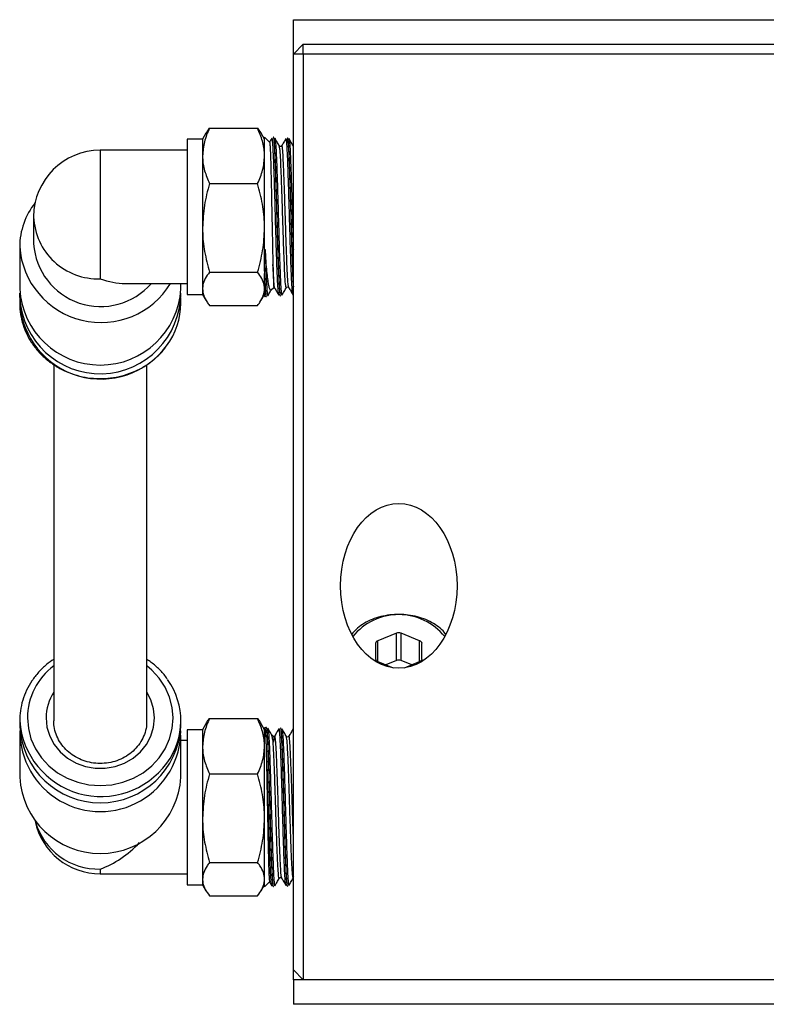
# Model space of a CAD drawing. Header units: inches. Extents: x 0.8 to 20.7, y 1.5 to 15.6.
# Tile 6 of 10: x 6.3 to 8.2, y 12.8 to 15.3. Entities that reach past the tile are written whole.
import ezdxf

# ---------------------------------------------------------------- set-up
doc = ezdxf.new("R2010")
doc.units = ezdxf.units.IN
doc.header["$MEASUREMENT"] = 0

msp = doc.modelspace()

# ---------------------------------------------------------------- linework, layer by layer
at = {"color": 7, "linetype": 'Continuous', "lineweight": 25}
for p, q in [((6.9656, 15.3205), (9.4456, 15.3205)), ((6.9656, 15.233), (6.9656, 15.3205)), ((6.9906, 15.258), (6.9656, 15.233)), ((6.9906, 15.233), (6.9906, 15.258)), ((6.9906, 15.258), (9.4206, 15.258)), ((6.9906, 15.233), (6.9656, 15.233)), ((6.9656, 12.908), (6.9656, 15.233)), ((6.9906, 15.233), (6.9906, 12.883)), ((9.4206, 15.233), (6.9906, 15.233)), ((6.7437, 15.032), (6.7349, 15.0168)), ((6.7439, 15.0318), (6.7525, 15.045)), ((6.7525, 15.045), (6.8748, 15.045)), ((6.8748, 15.045), (6.8835, 15.0318)), ((6.8924, 15.0168), (6.8837, 15.032)), ((6.7349, 15.0168), (6.6956, 15.0168)), ((6.6956, 15.0168), (6.6956, 14.6231)), ((6.7349, 15.0168), (6.7349, 14.9747)), ((6.9054, 15.0095), (6.8924, 15.0225)), ((6.8924, 14.6902), (6.8924, 15.0225)), ((6.9153, 15.0218), (6.9147, 15.0218)), ((6.9361, 15.0002), (6.9355, 14.9996)), ((6.951, 15.0207), (6.9504, 15.0207)), ((6.6956, 14.9893), (6.4752, 14.9893)), ((6.4752, 14.9893), (6.4752, 14.6628)), ((6.7349, 14.9747), (6.7349, 14.7919)), ((6.7525, 14.9044), (6.8748, 14.9044)), ((6.3059, 14.82), (6.3059, 14.7515)), ((6.7349, 14.7919), (6.7349, 14.6372)), ((6.2705, 14.7439), (6.2705, 14.6373)), ((6.7525, 14.6794), (6.8748, 14.6794)), ((6.8924, 14.6902), (6.8924, 14.6761)), ((6.8924, 14.6175), (6.8924, 14.6761)), ((6.5381, 14.6507), (6.6956, 14.6507)), ((6.6799, 14.6373), (6.6799, 14.6507)), ((6.2705, 14.6153), (6.2708, 14.6263)), ((6.7349, 14.6372), (6.7349, 14.6231)), ((6.9092, 14.6343), (6.9158, 14.6409)), ((6.9156, 14.6407), (6.9182, 14.6392)), ((6.2705, 14.6153), (6.2705, 14.6007)), ((6.6799, 14.6007), (6.6799, 14.6153)), ((6.6956, 14.6231), (6.7349, 14.6231)), ((6.7349, 14.6231), (6.7437, 14.608)), ((6.8837, 14.608), (6.8924, 14.6231)), ((6.8924, 14.6175), (6.8939, 14.6189)), ((6.8969, 14.6176), (6.8974, 14.6176)), ((6.9326, 14.6187), (6.9331, 14.6187)), ((6.7525, 14.595), (6.8748, 14.595)), ((6.3571, 14.4447), (6.3571, 13.5402)), ((6.5933, 13.5402), (6.5933, 14.4444)), ((7.2274, 13.7629), (7.1801, 13.7436)), ((7.2274, 13.6933), (7.2274, 13.7629)), ((7.2864, 13.7436), (7.2392, 13.7629)), ((7.2392, 13.6933), (7.2392, 13.7629)), ((7.1742, 13.7364), (7.1742, 13.6978)), ((7.1801, 13.6905), (7.1801, 13.7436)), ((7.2864, 13.6905), (7.2864, 13.7436)), ((7.2923, 13.6978), (7.2923, 13.7364)), ((7.1801, 13.6905), (7.2191, 13.6746)), ((7.2274, 13.6933), (7.2004, 13.6823)), ((7.2662, 13.6823), (7.2392, 13.6933)), ((7.2475, 13.6746), (7.2864, 13.6905)), ((6.2705, 13.5402), (6.2705, 13.5256)), ((6.6799, 13.5256), (6.6799, 13.5402)), ((6.7437, 13.533), (6.7349, 13.5178)), ((6.7525, 13.546), (6.8748, 13.546)), ((6.8924, 13.5178), (6.8837, 13.533)), ((6.2705, 13.5037), (6.2705, 13.397)), ((6.6799, 13.397), (6.6799, 13.5037)), ((6.7349, 13.5178), (6.6956, 13.5178)), ((6.6956, 13.5178), (6.6956, 13.1382)), ((6.7349, 13.5178), (6.7349, 13.4757)), ((6.8939, 13.522), (6.8924, 13.5235)), ((6.8924, 13.1185), (6.8924, 13.5235)), ((6.8974, 13.5233), (6.8969, 13.5233)), ((6.9158, 13.5), (6.9093, 13.5066)), ((6.9182, 13.5017), (6.9156, 13.5003)), ((6.9331, 13.5222), (6.9326, 13.5222)), ((6.9363, 13.5198), (6.9365, 13.5202)), ((6.6956, 13.4903), (6.6799, 13.4903)), ((6.7349, 13.4757), (6.7349, 13.2929)), ((6.7525, 13.4054), (6.8748, 13.4054)), ((6.7349, 13.2929), (6.7349, 13.1382)), ((6.7525, 13.1804), (6.8748, 13.1804)), ((6.4752, 13.1638), (6.4752, 13.1517)), ((6.4752, 13.1517), (6.6956, 13.1517)), ((6.6956, 13.1382), (6.6956, 13.1241)), ((6.7349, 13.1382), (6.7349, 13.1241)), ((6.8924, 13.1185), (6.9052, 13.1313)), ((6.9355, 13.1414), (6.9361, 13.1408)), ((6.6956, 13.1241), (6.7349, 13.1241)), ((6.7349, 13.1241), (6.7437, 13.109)), ((6.8837, 13.109), (6.8924, 13.1241)), ((6.9147, 13.1192), (6.9153, 13.1192)), ((6.9471, 13.1228), (6.9468, 13.1223)), ((6.9504, 13.1203), (6.951, 13.1203)), ((6.7525, 13.096), (6.8748, 13.096)), ((6.9906, 12.883), (6.9656, 12.908)), ((6.9656, 12.883), (6.9656, 12.908)), ((9.4456, 12.883), (6.9656, 12.883)), ((6.9656, 12.883), (6.9656, 12.8205)), ((9.4206, 12.883), (6.9906, 12.883)), ((9.4456, 12.8205), (6.9656, 12.8205))]:
    msp.add_line(p, q, dxfattribs=at)
at = {"color": 7, "linetype": 'Continuous', "lineweight": 25, "flags": 128}
for points in [[(6.2902, 13.5475), (6.2925, 13.5207), (6.2992, 13.4944), (6.3103, 13.4695), (6.3255, 13.4465), (6.3444, 13.426), (6.3664, 13.4085), (6.3912, 13.3944), (6.418, 13.3841), (6.4463, 13.3778), (6.4752, 13.3757), (6.5042, 13.3778), (6.5324, 13.3841), (6.5592, 13.3944), (6.584, 13.4085), (6.6061, 13.426), (6.6249, 13.4465), (6.6401, 13.4695), (6.6512, 13.4944), (6.658, 13.5207), (6.6603, 13.5475), (6.658, 13.5744), (6.6512, 13.6006), (6.6401, 13.6255), (6.6249, 13.6485), (6.6061, 13.669), (6.5933, 13.6798)], [(6.3374, 13.5475), (6.3398, 13.524), (6.3467, 13.5013), (6.3581, 13.4802), (6.3734, 13.4613), (6.3922, 13.4454), (6.4138, 13.433), (6.4375, 13.4245), (6.4625, 13.4201), (6.4879, 13.4201), (6.5129, 13.4245), (6.5366, 13.433), (6.5583, 13.4454), (6.577, 13.4613), (6.5924, 13.4802), (6.6037, 13.5013), (6.6107, 13.524), (6.613, 13.5475), (6.6107, 13.571), (6.6037, 13.5938), (6.5933, 13.6134)], [(6.9158, 13.5), (6.9158, 13.5001), (6.9159, 13.499), (6.9159, 13.4967), (6.9158, 13.4934), (6.9155, 13.4886), (6.9154, 13.4877), (6.9152, 13.4864), (6.9151, 13.4861), (6.915, 13.486), (6.9149, 13.4859), (6.9149, 13.4859), (6.9149, 13.4859), (6.9148, 13.4859), (6.9148, 13.4859), (6.9148, 13.4859), (6.9148, 13.486), (6.9148, 13.486), (6.9147, 13.486), (6.9147, 13.4862), (6.9145, 13.4866), (6.9141, 13.4882), (6.914, 13.489), (6.914, 13.489)]]:
    msp.add_lwpolyline(points, dxfattribs=at)
at = {"color": 7, "linetype": 'Continuous', "lineweight": 25}
for centre, radius, start, end in [((6.4752, 14.82), 0.1693, 90, 180), ((6.4525, 14.743), 0.182, 141.6382, 179.6913), ((6.4691, 14.8259), 0.1633, 182.0869, 272.1579), ((6.4763, 14.7629), 0.1708, 183.8195, 318.9213), ((6.4769, 14.7584), 0.2069, 184.0015, 328.6388), ((6.4752, 14.6486), 0.205, 183.1731, 356.8269), ((6.4749, 14.6263), 0.2047, 183.0597, 0.0101), ((6.4769, 14.615), 0.2069, 183.9706, 323.6867), ((6.4982, 14.6016), 0.1818, 323.11, 359.7097), ((7.2333, 13.6598), 0.1501, 38.99, 141.01), ((7.2333, 13.7479), 0.0161, 68.4189, 111.5811), ((7.1826, 13.7356), 0.00838, 106.9294, 174.6074), ((7.284, 13.7356), 0.00838, 5.3926, 73.0706), ((6.4579, 13.5457), 0.1678, 126.9394, 179.3782), ((7.1826, 13.6986), 0.00838, 185.3929, 253.0704), ((7.2333, 13.6783), 0.0161, 68.4195, 111.5805), ((7.284, 13.6986), 0.00838, 286.9296, 354.6071), ((6.5003, 13.5402), 0.1795, 323.2125, 35.742), ((6.4586, 13.5472), 0.1212, 146.885, 179.8533), ((6.477, 13.555), 0.207, 184.0797, 323.8173), ((6.4752, 13.537), 0.205, 183.173, 356.827), ((6.4752, 13.5142), 0.2044, 179.8628, 0.1372), ((6.4752, 13.4084), 0.205, 183.173, 356.827), ((6.4752, 13.321), 0.1693, 192.2574, 270), ((6.4704, 13.33), 0.1662, 196.0983, 271.647)]:
    msp.add_arc(centre, radius, start, end, dxfattribs=at)
for centre, major_axis, start_param, end_param in [((6.4752, 14.82), (0.1402, -0.1402), 5.307603, 5.687971), ((6.4752, 13.321), (0.1402, 0.1402), 4.117175, 4.747414)]:
    msp.add_ellipse(centre, major_axis=major_axis, ratio=0.677134, start_param=start_param, end_param=end_param, dxfattribs=at)
msp.add_ellipse((7.2333, 13.883), major_axis=(0, -0.2093), ratio=0.707107, dxfattribs=at)
for points, knots in [([(6.7525, 15.045), (6.7476, 15.0335), (6.7377, 15.0105), (6.7359, 14.9867), (6.7349, 14.9747)], [0, 0, 0, 0, 0.495457, 1, 1, 1, 1]), ([(6.8924, 14.9747), (6.8924, 14.9763), (6.8922, 14.9889), (6.8884, 15.0127), (6.8794, 15.0341), (6.8748, 15.045)], [0, 0, 0, 0, 0.070063, 0.530771, 1, 1, 1, 1]), ([(6.911, 15.0197), (6.9092, 15.0166), (6.9073, 15.0133), (6.9054, 15.0099), (6.9052, 15.0097)], [0, 0, 0, 0, 0.91871, 1, 1, 1, 1]), ([(6.9053, 15.0094), (6.9053, 15.0095), (6.9055, 15.0102), (6.9059, 15.0065), (6.9066, 14.9981), (6.9072, 14.9839), (6.9078, 14.9655), (6.9085, 14.9427), (6.9091, 14.9169), (6.9097, 14.8881), (6.9103, 14.8579), (6.9109, 14.8264), (6.9116, 14.7953), (6.9122, 14.7649), (6.9129, 14.7313), (6.9134, 14.711), (6.9138, 14.6988)], [0, 0, 0, 0, 0.003821, 0.077881, 0.154124, 0.22764, 0.303312, 0.376375, 0.451574, 0.524261, 0.599086, 0.671244, 0.74553, 0.817118, 0.890808, 1, 1, 1, 1]), ([(6.9288, 14.6214), (6.9287, 14.6214), (6.9283, 14.6213), (6.9276, 14.6266), (6.9267, 14.6375), (6.9257, 14.6542), (6.9247, 14.6753), (6.9238, 14.7008), (6.9228, 14.7294), (6.9219, 14.7609), (6.9209, 14.7938), (6.9199, 14.8277), (6.919, 14.8611), (6.918, 14.8937), (6.9171, 14.9238), (6.9161, 14.9513), (6.9152, 14.9749), (6.9142, 14.9942), (6.9132, 15.0085), (6.9123, 15.0172), (6.9115, 15.0207), (6.9111, 15.0193), (6.911, 15.019)], [0, 0, 0, 0, 0.013123, 0.066011, 0.120435, 0.173337, 0.227773, 0.280688, 0.335138, 0.388069, 0.442537, 0.495488, 0.549975, 0.602942, 0.657446, 0.710423, 0.764938, 0.817932, 0.872465, 0.925478, 0.980029, 1, 1, 1, 1]), ([(6.9147, 15.0216), (6.9147, 15.0217), (6.9151, 15.0226), (6.9157, 15.019), (6.9167, 15.0107), (6.9176, 14.9961), (6.9186, 14.9769), (6.9196, 14.9529), (6.9205, 14.9255), (6.9215, 14.8948), (6.9224, 14.8622), (6.9234, 14.8282), (6.9244, 14.7942), (6.9253, 14.7607), (6.9263, 14.7292), (6.9273, 14.7), (6.9282, 14.6744), (6.9292, 14.6528), (6.9301, 14.6361), (6.9311, 14.6247), (6.9319, 14.619), (6.9324, 14.6193), (6.9326, 14.6194)], [0, 0, 0, 0, 0.003741, 0.056771, 0.111339, 0.16435, 0.218899, 0.271896, 0.326431, 0.379415, 0.433938, 0.486906, 0.54141, 0.594359, 0.648845, 0.701778, 0.756247, 0.809168, 0.863625, 0.916531, 0.970973, 1, 1, 1, 1]), ([(6.9331, 14.6191), (6.9328, 14.6193), (6.9322, 14.6198), (6.9313, 14.6275), (6.9304, 14.6405), (6.9294, 14.6587), (6.9285, 14.6815), (6.9275, 14.7082), (6.9265, 14.7382), (6.9256, 14.7703), (6.9246, 14.8041), (6.9237, 14.8381), (6.9227, 14.8719), (6.9217, 14.9039), (6.9208, 14.9339), (6.9198, 14.9603), (6.9189, 14.983), (6.9179, 15.0009), (6.9169, 15.0136), (6.9161, 15.0208), (6.9155, 15.0211), (6.9152, 15.0213)], [0, 0, 0, 0, 0.044677, 0.099111, 0.152026, 0.206476, 0.259403, 0.313866, 0.366807, 0.421285, 0.474246, 0.528744, 0.581721, 0.636237, 0.689227, 0.743756, 0.796759, 0.8513, 0.904323, 0.958885, 1, 1, 1, 1]), ([(6.9299, 15.0002), (6.9281, 15.0035), (6.9243, 15.01), (6.9205, 15.0165), (6.9186, 15.0198)], [0, 0, 0, 0, 0.499976, 1, 1, 1, 1]), ([(6.9187, 15.0189), (6.9189, 15.0188), (6.9194, 15.0185), (6.9201, 15.0118), (6.9211, 14.9995), (6.9221, 14.9816), (6.923, 14.9595), (6.924, 14.9331), (6.9249, 14.9038), (6.9259, 14.8718), (6.9269, 14.8387), (6.9278, 14.8047), (6.9288, 14.7715), (6.9297, 14.7394), (6.9307, 14.7098), (6.9317, 14.6832), (6.9326, 14.6606), (6.9336, 14.6424), (6.9345, 14.6296), (6.9354, 14.6221), (6.936, 14.6216), (6.9362, 14.6213)], [0, 0, 0, 0, 0.028706, 0.082847, 0.13856, 0.192682, 0.248375, 0.302486, 0.358166, 0.412263, 0.46793, 0.522007, 0.577655, 0.631712, 0.687339, 0.741384, 0.796997, 0.851029, 0.906629, 0.960643, 1, 1, 1, 1]), ([(6.9355, 14.9996), (6.9353, 14.9994), (6.9348, 14.9988), (6.933, 14.9983), (6.9309, 14.9989), (6.9303, 14.9998), (6.93, 15.0002)], [0, 0, 0, 0, 0.133581, 0.423625, 0.713646, 1, 1, 1, 1]), ([(6.9467, 15.0186), (6.945, 15.0156), (6.9414, 15.0094), (6.9378, 15.0032), (6.9361, 15.0002)], [0, 0, 0, 0, 0.500028, 1, 1, 1, 1]), ([(6.9539, 14.641), (6.9534, 14.643), (6.9523, 14.6472), (6.9506, 14.673), (6.949, 14.7092), (6.9475, 14.7527), (6.9459, 14.8011), (6.9443, 14.851), (6.9428, 14.8986), (6.9412, 14.9403), (6.9397, 14.9733), (6.9381, 14.9938), (6.9369, 15.0024), (6.9362, 14.9994), (6.9361, 14.9988)], [0, 0, 0, 0, 0.0891607, 0.1872861, 0.2746089, 0.3619595, 0.4493255, 0.536722, 0.6241412, 0.7115785, 0.7990473, 0.886533, 0.9740449, 1, 1, 1, 1]), ([(6.9645, 14.6227), (6.9644, 14.6228), (6.9639, 14.6231), (6.9631, 14.6296), (6.9622, 14.6418), (6.9612, 14.6593), (6.9602, 14.6815), (6.9593, 14.7074), (6.9583, 14.7368), (6.9574, 14.7682), (6.9564, 14.8014), (6.9555, 14.8349), (6.9545, 14.8683), (6.9535, 14.9), (6.9526, 14.9297), (6.9516, 14.956), (6.9507, 14.9787), (6.9497, 14.9968), (6.9487, 15.0098), (6.9478, 15.0175), (6.9472, 15.0181), (6.947, 15.0183)], [0, 0, 0, 0, 0.02447, 0.079877, 0.133741, 0.189167, 0.243051, 0.298498, 0.352395, 0.407856, 0.461766, 0.51724, 0.571168, 0.62666, 0.680607, 0.73612, 0.790084, 0.845613, 0.899588, 0.955129, 1, 1, 1, 1]), ([(6.95, 15.0174), (6.9499, 15.0167), (6.9495, 15.015), (6.9491, 15.01), (6.9489, 15.007)], [0, 0, 0, 0, 0.407638, 1, 1, 1, 1]), ([(6.9504, 15.0203), (6.9507, 15.02), (6.9513, 15.0195), (6.9522, 15.0118), (6.9531, 14.9989), (6.9541, 14.9805), (6.9551, 14.9579), (6.956, 14.9311), (6.957, 14.9014), (6.9579, 14.8692), (6.9589, 14.8358), (6.9599, 14.8017), (6.9608, 14.7684), (6.9618, 14.7363), (6.9627, 14.7069), (6.9637, 14.6805), (6.9647, 14.6583), (6.9653, 14.6474), (6.9656, 14.6422)], [0, 0, 0, 0, 0.05383, 0.11633, 0.180644, 0.243131, 0.307431, 0.369896, 0.434175, 0.496618, 0.560873, 0.623299, 0.687536, 0.749947, 0.814169, 0.876561, 0.940765, 1, 1, 1, 1]), ([(6.9656, 14.6522), (6.9653, 14.6563), (6.9648, 14.6665), (6.964, 14.6879), (6.963, 14.7152), (6.962, 14.7455), (6.9611, 14.7781), (6.9601, 14.8116), (6.9592, 14.8457), (6.9582, 14.8787), (6.9572, 14.9104), (6.9563, 14.9392), (6.9553, 14.965), (6.9544, 14.9863), (6.9534, 15.0032), (6.9524, 15.0145), (6.9516, 15.0203), (6.9511, 15.02), (6.951, 15.0199)], [0, 0, 0, 0, 0.043303, 0.109893, 0.174625, 0.241235, 0.305982, 0.372608, 0.437372, 0.504016, 0.568804, 0.635473, 0.700283, 0.766973, 0.831798, 0.898504, 0.963345, 1, 1, 1, 1]), ([(6.9656, 14.9993), (6.9637, 15.0025), (6.96, 15.0089), (6.9563, 15.0154), (6.9544, 15.0186)], [0, 0, 0, 0, 0.494508, 1, 1, 1, 1]), ([(6.9544, 15.018), (6.9545, 15.018), (6.9549, 15.0181), (6.9557, 15.0127), (6.9566, 15.0017), (6.9576, 14.9851), (6.9585, 14.9639), (6.9595, 14.9387), (6.9604, 14.9099), (6.9614, 14.8788), (6.9624, 14.8458), (6.9633, 14.8124), (6.9643, 14.779), (6.965, 14.7537), (6.9655, 14.7405), (6.9656, 14.7374)], [0, 0, 0, 0, 0.0220841, 0.1096915, 0.1948108, 0.2823996, 0.3674965, 0.4550629, 0.5401289, 0.6276639, 0.7126991, 0.8002016, 0.8852166, 0.972698, 1, 1, 1, 1]), ([(6.9479, 14.6421), (6.9477, 14.6413), (6.947, 14.6375), (6.9456, 14.6481), (6.9439, 14.6725), (6.9423, 14.7093), (6.9408, 14.7526), (6.9392, 14.8011), (6.9376, 14.851), (6.9361, 14.8986), (6.9345, 14.9404), (6.933, 14.9729), (6.9314, 14.9946), (6.9304, 14.9981), (6.9299, 14.9999)], [0, 0, 0, 0, 0.027501, 0.125101, 0.222722, 0.309596, 0.396498, 0.483416, 0.570363, 0.657333, 0.744321, 0.831341, 0.918377, 1, 1, 1, 1]), ([(6.7349, 14.9747), (6.735, 14.973), (6.7351, 14.9604), (6.739, 14.9366), (6.748, 14.9152), (6.7525, 14.9044)], [0, 0, 0, 0, 0.070063, 0.53077, 1, 1, 1, 1]), ([(6.8748, 14.9044), (6.8797, 14.9158), (6.8897, 14.9388), (6.8915, 14.9626), (6.8924, 14.9747)], [0, 0, 0, 0, 0.495458, 1, 1, 1, 1]), ([(6.7525, 14.9044), (6.7476, 14.8861), (6.7377, 14.8492), (6.7359, 14.8111), (6.7349, 14.7919)], [0, 0, 0, 0, 0.495458, 1, 1, 1, 1]), ([(6.8924, 14.7919), (6.8924, 14.7945), (6.8922, 14.8147), (6.8884, 14.8528), (6.8794, 14.8871), (6.8748, 14.9044)], [0, 0, 0, 0, 0.070063, 0.53077, 1, 1, 1, 1]), ([(6.7349, 14.7919), (6.735, 14.7892), (6.7351, 14.769), (6.739, 14.7309), (6.748, 14.6967), (6.7525, 14.6794)], [0, 0, 0, 0, 0.070063, 0.530771, 1, 1, 1, 1]), ([(6.8748, 14.6794), (6.8797, 14.6977), (6.8897, 14.7345), (6.8915, 14.7726), (6.8924, 14.7919)], [0, 0, 0, 0, 0.495458, 1, 1, 1, 1]), ([(6.8924, 14.6902), (6.8924, 14.6922), (6.8924, 14.7022), (6.8925, 14.7157), (6.8928, 14.7289), (6.8931, 14.7337), (6.8932, 14.7358), (6.8934, 14.7367), (6.8935, 14.7368), (6.8935, 14.7368), (6.8935, 14.7368), (6.8935, 14.7368), (6.8936, 14.7368), (6.8936, 14.7367), (6.8938, 14.736), (6.8941, 14.7341), (6.8942, 14.7323), (6.8943, 14.7309)], [0, 0, 0, 0, 0.125253, 0.627895, 0.771617, 0.843472, 0.879455, 0.883975, 0.885111, 0.885566, 0.886023, 0.88643, 0.887123, 0.888939, 0.896197, 0.92496, 1, 1, 1, 1]), ([(6.8943, 14.7309), (6.8946, 14.7214), (6.8952, 14.7021), (6.8962, 14.677), (6.8971, 14.6552), (6.8981, 14.6381), (6.8991, 14.6263), (6.8998, 14.6203), (6.9003, 14.6203), (6.9005, 14.6203)], [0, 0, 0, 0, 0.149503, 0.303136, 0.456127, 0.613558, 0.766512, 0.923902, 1, 1, 1, 1]), ([(6.909, 14.6346), (6.9085, 14.6341), (6.9074, 14.6329), (6.9055, 14.6364), (6.9034, 14.6445), (6.9012, 14.6579), (6.8991, 14.6763), (6.8967, 14.7001), (6.8952, 14.7201), (6.8943, 14.7309)], [0, 0, 0, 0, 0.087763, 0.227485, 0.371386, 0.519201, 0.667401, 0.819688, 1, 1, 1, 1]), ([(6.7525, 14.6794), (6.7487, 14.6741), (6.7411, 14.6634), (6.7357, 14.6492), (6.7351, 14.6405), (6.7349, 14.6372)], [0, 0, 0, 0, 0.3839857, 0.7716817, 1, 1, 1, 1]), ([(6.8924, 14.6372), (6.8922, 14.6404), (6.8917, 14.649), (6.8863, 14.6632), (6.8787, 14.674), (6.8748, 14.6794)], [0, 0, 0, 0, 0.2216347, 0.60854, 1, 1, 1, 1]), ([(6.8974, 14.6183), (6.8972, 14.6183), (6.8967, 14.6181), (6.8958, 14.6243), (6.8949, 14.6361), (6.8939, 14.6534), (6.8931, 14.672), (6.8926, 14.6854), (6.8924, 14.6902)], [0, 0, 0, 0, 0.120633, 0.310701, 0.506284, 0.696404, 0.892042, 1, 1, 1, 1]), ([(6.8933, 14.6221), (6.8932, 14.6236), (6.893, 14.6272), (6.8927, 14.639), (6.8925, 14.6554), (6.8924, 14.6695), (6.8924, 14.6761)], [0, 0, 0, 0, 0.203322, 0.480151, 0.756969, 1, 1, 1, 1]), ([(6.8924, 14.6761), (6.8928, 14.6663), (6.8936, 14.6491), (6.8946, 14.632), (6.8956, 14.622), (6.8963, 14.6174), (6.8967, 14.6181), (6.8969, 14.6183)], [0, 0, 0, 0, 0.281935, 0.495164, 0.714579, 0.927758, 1, 1, 1, 1]), ([(6.9138, 14.6988), (6.9138, 14.6974), (6.914, 14.6885), (6.9145, 14.6739), (6.915, 14.6581), (6.9153, 14.647), (6.9157, 14.6415), (6.9158, 14.6411), (6.9158, 14.641)], [0, 0, 0, 0, 0.0395346, 0.2452978, 0.447734, 0.656071, 0.8690881, 1, 1, 1, 1]), ([(6.9182, 14.6405), (6.9181, 14.6404), (6.9175, 14.6397), (6.9165, 14.6497), (6.9151, 14.6687), (6.9142, 14.6888), (6.9138, 14.6988)], [0, 0, 0, 0, 0.090558, 0.393634, 0.69679, 1, 1, 1, 1]), ([(6.7349, 14.6372), (6.7355, 14.6316), (6.7367, 14.6202), (6.7442, 14.6062), (6.7504, 14.5978), (6.7525, 14.595)], [0, 0, 0, 0, 0.393747, 0.793494, 1, 1, 1, 1]), ([(6.8748, 14.595), (6.8768, 14.5977), (6.8829, 14.6059), (6.8905, 14.62), (6.8918, 14.6314), (6.8924, 14.6372)], [0, 0, 0, 0, 0.197985, 0.596281, 1, 1, 1, 1]), ([(6.9008, 14.6197), (6.9027, 14.623), (6.9056, 14.6279), (6.9084, 14.6328), (6.9093, 14.6344)], [0, 0, 0, 0, 0.666688, 1, 1, 1, 1]), ([(6.9182, 14.6392), (6.92, 14.6362), (6.9235, 14.63), (6.9271, 14.6238), (6.9289, 14.6208)], [0, 0, 0, 0, 0.499972, 1, 1, 1, 1]), ([(6.9366, 14.6209), (6.9385, 14.6241), (6.9422, 14.6306), (6.946, 14.6372), (6.9479, 14.6404)], [0, 0, 0, 0, 0.500025, 1, 1, 1, 1]), ([(6.9478, 14.6403), (6.9489, 14.6412), (6.9509, 14.6428), (6.9529, 14.6412), (6.9539, 14.6404)], [0, 0, 0, 0, 0.499923, 1, 1, 1, 1]), ([(6.9539, 14.6403), (6.9557, 14.6373), (6.9593, 14.6311), (6.9628, 14.625), (6.9646, 14.6219)], [0, 0, 0, 0, 0.499975, 1, 1, 1, 1]), ([(6.2705, 14.6007), (6.2706, 14.5957), (6.271, 14.5817), (6.2748, 14.5589), (6.283, 14.533), (6.295, 14.5084), (6.3107, 14.4857), (6.3296, 14.4652), (6.3513, 14.4475), (6.3756, 14.4327), (6.4018, 14.4213), (6.4295, 14.4134), (6.4582, 14.4093), (6.4872, 14.4089), (6.5159, 14.4124), (6.5439, 14.4196), (6.5705, 14.4305), (6.5952, 14.4447), (6.6174, 14.4622), (6.6334, 14.478), (6.6407, 14.4885), (6.6427, 14.4914)], [0, 0, 0, 0, 0.030812, 0.086189, 0.141593, 0.197025, 0.252509, 0.308064, 0.363698, 0.419408, 0.475189, 0.53103, 0.586919, 0.642844, 0.698793, 0.75475, 0.810702, 0.866632, 0.922525, 0.978362, 1, 1, 1, 1]), ([(6.8919, 14.6245), (6.8919, 14.6235), (6.892, 14.6225), (6.8924, 14.6216), (6.8924, 14.6216)], [0, 0, 0, 0, 0.950585, 1, 1, 1, 1]), ([(6.8936, 14.6191), (6.8942, 14.6184), (6.895, 14.6175), (6.8965, 14.6178), (6.8969, 14.6179)], [0, 0, 0, 0, 0.746911, 1, 1, 1, 1]), ([(7.3521, 13.7605), (7.351, 13.762), (7.3464, 13.7687), (7.3346, 13.7788), (7.3172, 13.7905), (7.2971, 13.7997), (7.2751, 13.8063), (7.2518, 13.81), (7.2281, 13.8108), (7.2044, 13.8087), (7.1816, 13.8037), (7.1602, 13.7959), (7.1411, 13.7854), (7.1254, 13.7737), (7.1178, 13.7646), (7.1145, 13.7606)], [0, 0, 0, 0, 0.0236484, 0.1051622, 0.1873795, 0.2700003, 0.3527825, 0.4355867, 0.5184031, 0.601262, 0.6841983, 0.7672501, 0.8504362, 0.9336953, 1, 1, 1, 1]), ([(6.3571, 13.6963), (6.3508, 13.692), (6.3368, 13.6824), (6.3181, 13.6639), (6.301, 13.642), (6.2874, 13.618), (6.2776, 13.5925), (6.2716, 13.5664), (6.2708, 13.5488), (6.2705, 13.5402)], [0, 0, 0, 0, 0.119289, 0.267805, 0.416138, 0.564255, 0.712138, 0.859798, 1, 1, 1, 1]), ([(6.6454, 13.6463), (6.6448, 13.6473), (6.6393, 13.6561), (6.6256, 13.6705), (6.6088, 13.6863), (6.5971, 13.6937), (6.5933, 13.6961)], [0, 0, 0, 0, 0.050692, 0.434448, 0.818739, 1, 1, 1, 1]), ([(6.5928, 13.5411), (6.5929, 13.5375), (6.5933, 13.5272), (6.5893, 13.5104), (6.5815, 13.4916), (6.5698, 13.4744), (6.5549, 13.4595), (6.5373, 13.4474), (6.5176, 13.4385), (6.4964, 13.4331), (6.4745, 13.4313), (6.4527, 13.4333), (6.4317, 13.4389), (6.4122, 13.448), (6.3948, 13.4601), (6.3802, 13.4749), (6.3687, 13.492), (6.3609, 13.5107), (6.3575, 13.527), (6.3572, 13.537), (6.3571, 13.5402)], [0, 0, 0, 0, 0.03198, 0.091457, 0.150877, 0.210116, 0.269117, 0.327879, 0.386441, 0.44485, 0.503152, 0.561388, 0.619591, 0.677799, 0.736062, 0.794444, 0.853014, 0.911834, 0.970931, 1, 1, 1, 1]), ([(6.7525, 13.546), (6.7476, 13.5345), (6.7377, 13.5115), (6.7359, 13.4877), (6.7349, 13.4757)], [0, 0, 0, 0, 0.495457, 1, 1, 1, 1]), ([(6.7441, 13.5328), (6.7448, 13.5343), (6.7469, 13.5388), (6.7503, 13.5431), (6.7525, 13.546)], [0, 0, 0, 0, 0.34714, 1, 1, 1, 1]), ([(6.8924, 13.4757), (6.8924, 13.4773), (6.8922, 13.4899), (6.8884, 13.5137), (6.8794, 13.5351), (6.8748, 13.546)], [0, 0, 0, 0, 0.070063, 0.530771, 1, 1, 1, 1]), ([(6.8748, 13.546), (6.877, 13.5432), (6.8804, 13.5389), (6.8825, 13.5344), (6.8833, 13.5328)], [0, 0, 0, 0, 0.62593, 1, 1, 1, 1]), ([(6.8969, 13.5231), (6.8966, 13.5232), (6.8954, 13.5234), (6.894, 13.5223), (6.8936, 13.5218), (6.8935, 13.5217)], [0, 0, 0, 0, 0.2018735, 0.7328374, 1, 1, 1, 1]), ([(6.8945, 13.5173), (6.8945, 13.5178), (6.8942, 13.5204), (6.894, 13.5226), (6.8939, 13.522), (6.8938, 13.5219)], [0, 0, 0, 0, 0.191396, 0.959196, 1, 1, 1, 1]), ([(6.9114, 13.1215), (6.9114, 13.1213), (6.911, 13.12), (6.9104, 13.1229), (6.9094, 13.1304), (6.9084, 13.144), (6.9075, 13.1624), (6.9065, 13.1855), (6.9056, 13.2122), (6.9046, 13.2423), (6.9036, 13.2743), (6.9027, 13.308), (6.9017, 13.3417), (6.9008, 13.3752), (6.8998, 13.4069), (6.8988, 13.4363), (6.8979, 13.4623), (6.8969, 13.4844), (6.8958, 13.5051), (6.895, 13.5128), (6.8945, 13.5173)], [0, 0, 0, 0, 0.0059081, 0.0618786, 0.1194735, 0.175455, 0.2330606, 0.2890588, 0.3466821, 0.4026995, 0.4603427, 0.5163804, 0.5740444, 0.6300936, 0.6877693, 0.7438339, 0.8015255, 0.8576089, 0.9153199, 1, 1, 1, 1]), ([(6.8945, 13.5173), (6.8948, 13.5129), (6.8953, 13.5053), (6.896, 13.4855), (6.8966, 13.4638), (6.8972, 13.4378), (6.8978, 13.4089), (6.8985, 13.3773), (6.8991, 13.3447), (6.8997, 13.3111), (6.9004, 13.2785), (6.901, 13.2469), (6.9016, 13.218), (6.9022, 13.192), (6.9028, 13.17), (6.9035, 13.1523), (6.9041, 13.1399), (6.9046, 13.1328), (6.905, 13.1323), (6.9051, 13.1321)], [0, 0, 0, 0, 0.083156, 0.141854, 0.202253, 0.260928, 0.321316, 0.379695, 0.439785, 0.497831, 0.557589, 0.61518, 0.674465, 0.731665, 0.790539, 0.847419, 0.905963, 0.962548, 1, 1, 1, 1]), ([(6.8969, 13.5227), (6.8971, 13.5227), (6.8976, 13.5227), (6.8985, 13.516), (6.8994, 13.5039), (6.9004, 13.4863), (6.9013, 13.4642), (6.9023, 13.4378), (6.9032, 13.4084), (6.9042, 13.3762), (6.9052, 13.3427), (6.9061, 13.3083), (6.9071, 13.2746), (6.908, 13.2419), (6.909, 13.2118), (6.91, 13.1845), (6.9109, 13.1613), (6.9119, 13.1425), (6.9128, 13.129), (6.9138, 13.1206), (6.9144, 13.1198), (6.9147, 13.1194)], [0, 0, 0, 0, 0.036605, 0.089631, 0.144195, 0.197201, 0.251745, 0.304735, 0.359262, 0.412239, 0.466752, 0.519716, 0.574217, 0.627161, 0.681642, 0.734569, 0.789031, 0.841945, 0.896393, 0.949294, 1, 1, 1, 1]), ([(6.9152, 13.1197), (6.9152, 13.1195), (6.9148, 13.1187), (6.9141, 13.1228), (6.9131, 13.1323), (6.9121, 13.1475), (6.9112, 13.1677), (6.9102, 13.1921), (6.9093, 13.2203), (6.9083, 13.2512), (6.9073, 13.2844), (6.9064, 13.3183), (6.9054, 13.3526), (6.9045, 13.3857), (6.9035, 13.4173), (6.9026, 13.4458), (6.9016, 13.4711), (6.9006, 13.4919), (6.8997, 13.5081), (6.8987, 13.5185), (6.898, 13.5234), (6.8975, 13.5228), (6.8974, 13.5226)], [0, 0, 0, 0, 0.011893, 0.066325, 0.119236, 0.173682, 0.226605, 0.281063, 0.334004, 0.388481, 0.441441, 0.495937, 0.548911, 0.603422, 0.656408, 0.710931, 0.763933, 0.818474, 0.871495, 0.926056, 0.979093, 1, 1, 1, 1]), ([(6.9097, 13.5059), (6.9087, 13.5077), (6.9057, 13.5128), (6.9027, 13.518), (6.9008, 13.5212)], [0, 0, 0, 0, 0.364225, 1, 1, 1, 1]), ([(6.9009, 13.521), (6.9009, 13.521), (6.9013, 13.5213), (6.9019, 13.5166), (6.9029, 13.5065), (6.9039, 13.4907), (6.9048, 13.47), (6.9058, 13.4452), (6.9067, 13.4167), (6.9077, 13.3858), (6.9087, 13.3527), (6.9096, 13.319), (6.9106, 13.2851), (6.9115, 13.2526), (6.9125, 13.2217), (6.9134, 13.1939), (6.9144, 13.1694), (6.9153, 13.1495), (6.9163, 13.1343), (6.9173, 13.1249), (6.918, 13.1207), (6.9184, 13.1215), (6.9184, 13.1216)], [0, 0, 0, 0, 0.002524, 0.058144, 0.112178, 0.167781, 0.221795, 0.277376, 0.331375, 0.38694, 0.440927, 0.496481, 0.550452, 0.605989, 0.659939, 0.715455, 0.769388, 0.824886, 0.878808, 0.934295, 0.988202, 1, 1, 1, 1]), ([(6.914, 13.489), (6.9133, 13.4929), (6.9118, 13.5009), (6.9104, 13.5042), (6.9097, 13.5058)], [0, 0, 0, 0, 0.494243, 1, 1, 1, 1]), ([(6.9289, 13.5202), (6.9271, 13.5171), (6.9235, 13.5109), (6.92, 13.5048), (6.9182, 13.5017)], [0, 0, 0, 0, 0.500028, 1, 1, 1, 1]), ([(6.9361, 13.1422), (6.9357, 13.1429), (6.9348, 13.1446), (6.9334, 13.1628), (6.9319, 13.193), (6.9303, 13.2333), (6.9287, 13.2801), (6.9272, 13.33), (6.9256, 13.3792), (6.924, 13.4241), (6.9225, 13.4614), (6.9209, 13.4877), (6.9195, 13.502), (6.9186, 13.5009), (6.9182, 13.5004)], [0, 0, 0, 0, 0.0613805, 0.1486459, 0.2359424, 0.3232604, 0.4105979, 0.4979659, 0.5853502, 0.6727619, 0.7601992, 0.8476524, 0.935137, 1, 1, 1, 1]), ([(6.9467, 13.1228), (6.9464, 13.1235), (6.9458, 13.1251), (6.9449, 13.1342), (6.9439, 13.1485), (6.943, 13.1681), (6.942, 13.1917), (6.9411, 13.2193), (6.9401, 13.2495), (6.9391, 13.282), (6.9382, 13.3154), (6.9372, 13.3492), (6.9363, 13.3819), (6.9353, 13.4132), (6.9343, 13.4416), (6.9334, 13.4669), (6.9324, 13.4877), (6.9315, 13.5041), (6.9305, 13.5149), (6.9297, 13.5202), (6.9293, 13.5197), (6.9291, 13.5196)], [0, 0, 0, 0, 0.046574, 0.100361, 0.155709, 0.209514, 0.264881, 0.318697, 0.374074, 0.427906, 0.4833, 0.537151, 0.592564, 0.646434, 0.701868, 0.75575, 0.811194, 0.865091, 0.920551, 0.974465, 1, 1, 1, 1]), ([(6.9326, 13.5215), (6.9327, 13.5217), (6.9332, 13.5222), (6.934, 13.5169), (6.9349, 13.5061), (6.9359, 13.4898), (6.9369, 13.4686), (6.9378, 13.4434), (6.9388, 13.4145), (6.9397, 13.3832), (6.9407, 13.3499), (6.9416, 13.3161), (6.9426, 13.2821), (6.9435, 13.2495), (6.9445, 13.2187), (6.9455, 13.191), (6.9464, 13.1669), (6.9474, 13.1473), (6.9483, 13.1324), (6.9493, 13.1235), (6.95, 13.1197), (6.9504, 13.1206), (6.9504, 13.1207)], [0, 0, 0, 0, 0.023926, 0.078498, 0.131515, 0.186071, 0.239075, 0.293617, 0.346608, 0.401137, 0.454108, 0.508616, 0.56157, 0.616061, 0.669002, 0.723478, 0.776406, 0.83087, 0.883779, 0.938224, 0.991116, 1, 1, 1, 1]), ([(6.951, 13.121), (6.9508, 13.1209), (6.9504, 13.1203), (6.9496, 13.1255), (6.9486, 13.1362), (6.9476, 13.1526), (6.9467, 13.1735), (6.9457, 13.1988), (6.9448, 13.2274), (6.9438, 13.2589), (6.9429, 13.2919), (6.9419, 13.326), (6.9409, 13.3597), (6.94, 13.3926), (6.939, 13.4232), (6.9381, 13.4511), (6.9371, 13.4752), (6.9361, 13.495), (6.9352, 13.5099), (6.9342, 13.519), (6.9335, 13.5228), (6.9332, 13.522), (6.9331, 13.5218)], [0, 0, 0, 0, 0.024523, 0.077427, 0.131867, 0.184789, 0.239247, 0.292183, 0.346655, 0.399602, 0.454086, 0.507052, 0.561556, 0.61454, 0.669063, 0.722062, 0.7766, 0.829611, 0.88416, 0.937188, 0.991755, 1, 1, 1, 1]), ([(6.9479, 13.5005), (6.946, 13.5038), (6.9422, 13.5103), (6.9385, 13.5168), (6.9366, 13.5201)], [0, 0, 0, 0, 0.499975, 1, 1, 1, 1]), ([(6.9367, 13.5195), (6.9369, 13.5188), (6.9375, 13.5172), (6.9384, 13.5081), (6.9394, 13.4936), (6.9403, 13.4742), (6.9413, 13.4502), (6.9422, 13.4228), (6.9432, 13.3923), (6.9442, 13.36), (6.9451, 13.3264), (6.9461, 13.2929), (6.947, 13.2599), (6.948, 13.2289), (6.949, 13.2003), (6.9499, 13.1754), (6.9509, 13.1544), (6.9518, 13.1382), (6.9528, 13.1276), (6.9535, 13.1224), (6.954, 13.1228), (6.954, 13.1229)], [0, 0, 0, 0, 0.044247, 0.100271, 0.154701, 0.21071, 0.265128, 0.321124, 0.375526, 0.431505, 0.485886, 0.541844, 0.596208, 0.652148, 0.7065, 0.762429, 0.816766, 0.872679, 0.926995, 0.982888, 1, 1, 1, 1]), ([(6.9539, 13.5006), (6.9529, 13.4998), (6.9509, 13.4981), (6.9489, 13.4998), (6.9478, 13.5006)], [0, 0, 0, 0, 0.500077, 1, 1, 1, 1]), ([(6.9646, 13.5191), (6.9628, 13.516), (6.9593, 13.5098), (6.9557, 13.5037), (6.9539, 13.5006)], [0, 0, 0, 0, 0.500025, 1, 1, 1, 1]), ([(6.9656, 13.2483), (6.9652, 13.2572), (6.9643, 13.2827), (6.9629, 13.3308), (6.9611, 13.3855), (6.9594, 13.4343), (6.9576, 13.4729), (6.9558, 13.4953), (6.9546, 13.5041), (6.954, 13.5002), (6.9539, 13.4999)], [0, 0, 0, 0, 0.080939, 0.231708, 0.382514, 0.533378, 0.684289, 0.835232, 0.986231, 1, 1, 1, 1]), ([(6.9656, 13.5167), (6.9654, 13.5178), (6.9651, 13.5194), (6.9649, 13.5189), (6.9648, 13.5187)], [0, 0, 0, 0, 0.725694, 1, 1, 1, 1]), ([(6.7349, 13.4757), (6.735, 13.474), (6.7351, 13.4614), (6.739, 13.4376), (6.748, 13.4162), (6.7525, 13.4054)], [0, 0, 0, 0, 0.070063, 0.53077, 1, 1, 1, 1]), ([(6.8748, 13.4054), (6.8797, 13.4168), (6.8897, 13.4398), (6.8915, 13.4636), (6.8924, 13.4757)], [0, 0, 0, 0, 0.495459, 1, 1, 1, 1]), ([(6.9299, 13.1411), (6.9299, 13.1409), (6.9293, 13.1379), (6.9283, 13.1447), (6.9267, 13.1623), (6.9252, 13.1932), (6.9236, 13.2333), (6.922, 13.2801), (6.9205, 13.33), (6.9189, 13.3792), (6.9174, 13.4242), (6.916, 13.456), (6.9149, 13.4771), (6.9143, 13.485), (6.914, 13.489)], [0, 0, 0, 0, 0.006102, 0.1038018, 0.2015191, 0.2992709, 0.397047, 0.4948448, 0.5926768, 0.6905271, 0.7884081, 0.8863176, 0.9431542, 1, 1, 1, 1]), ([(6.9657, 13.144), (6.9654, 13.1431), (6.9646, 13.14), (6.9632, 13.1529), (6.9614, 13.181), (6.9597, 13.2233), (6.9579, 13.2747), (6.9562, 13.3306), (6.9544, 13.3855), (6.9527, 13.4345), (6.9509, 13.4722), (6.9493, 13.4958), (6.9482, 13.4982), (6.9478, 13.4993)], [0, 0, 0, 0, 0.041145, 0.138995, 0.236866, 0.334768, 0.432707, 0.530671, 0.62866, 0.726686, 0.824743, 0.922821, 1, 1, 1, 1]), ([(6.7525, 13.4054), (6.7476, 13.3871), (6.7377, 13.3502), (6.7359, 13.3121), (6.7349, 13.2929)], [0, 0, 0, 0, 0.495458, 1, 1, 1, 1]), ([(6.8924, 13.2929), (6.8924, 13.2955), (6.8922, 13.3157), (6.8884, 13.3538), (6.8794, 13.3881), (6.8748, 13.4054)], [0, 0, 0, 0, 0.070063, 0.53077, 1, 1, 1, 1]), ([(6.7349, 13.2929), (6.735, 13.2902), (6.7351, 13.27), (6.739, 13.2319), (6.748, 13.1977), (6.7525, 13.1804)], [0, 0, 0, 0, 0.070063, 0.530771, 1, 1, 1, 1]), ([(6.8748, 13.1804), (6.8797, 13.1987), (6.8897, 13.2355), (6.8915, 13.2736), (6.8924, 13.2929)], [0, 0, 0, 0, 0.495458, 1, 1, 1, 1]), ([(6.7525, 13.1804), (6.7504, 13.1775), (6.7443, 13.1693), (6.7368, 13.1552), (6.7356, 13.1439), (6.7349, 13.1382)], [0, 0, 0, 0, 0.206507, 0.600612, 1, 1, 1, 1]), ([(6.8924, 13.1382), (6.8918, 13.1439), (6.8906, 13.1553), (6.883, 13.1694), (6.8768, 13.1777), (6.8748, 13.1804)], [0, 0, 0, 0, 0.39792, 0.802015, 1, 1, 1, 1]), ([(6.7349, 13.1382), (6.7351, 13.1349), (6.7357, 13.1262), (6.7411, 13.112), (6.7487, 13.1014), (6.7525, 13.096)], [0, 0, 0, 0, 0.2283187, 0.6119494, 1, 1, 1, 1]), ([(6.8748, 13.096), (6.8786, 13.1013), (6.8863, 13.1121), (6.8917, 13.1263), (6.8922, 13.135), (6.8924, 13.1382)], [0, 0, 0, 0, 0.387272, 0.778364, 1, 1, 1, 1]), ([(6.9048, 13.1319), (6.9051, 13.1314), (6.9072, 13.1279), (6.9092, 13.1243), (6.911, 13.1212)], [0, 0, 0, 0, 0.137604, 1, 1, 1, 1]), ([(6.9186, 13.1211), (6.9205, 13.1244), (6.9243, 13.1309), (6.9281, 13.1374), (6.9299, 13.1407)], [0, 0, 0, 0, 0.500024, 1, 1, 1, 1]), ([(6.93, 13.1408), (6.9303, 13.1412), (6.9309, 13.142), (6.933, 13.1427), (6.9348, 13.1422), (6.9353, 13.1416), (6.9355, 13.1414)], [0, 0, 0, 0, 0.286354, 0.576375, 0.866419, 1, 1, 1, 1]), ([(6.9361, 13.1408), (6.9378, 13.1377), (6.9414, 13.1316), (6.945, 13.1254), (6.9467, 13.1223)], [0, 0, 0, 0, 0.499972, 1, 1, 1, 1]), ([(6.9544, 13.1223), (6.9563, 13.1256), (6.96, 13.132), (6.9637, 13.1385), (6.9656, 13.1417)], [0, 0, 0, 0, 0.505492, 1, 1, 1, 1])]:
    msp.add_open_spline(points, degree=3, knots=knots, dxfattribs=at)

doc.saveas('drawing.dxf')
